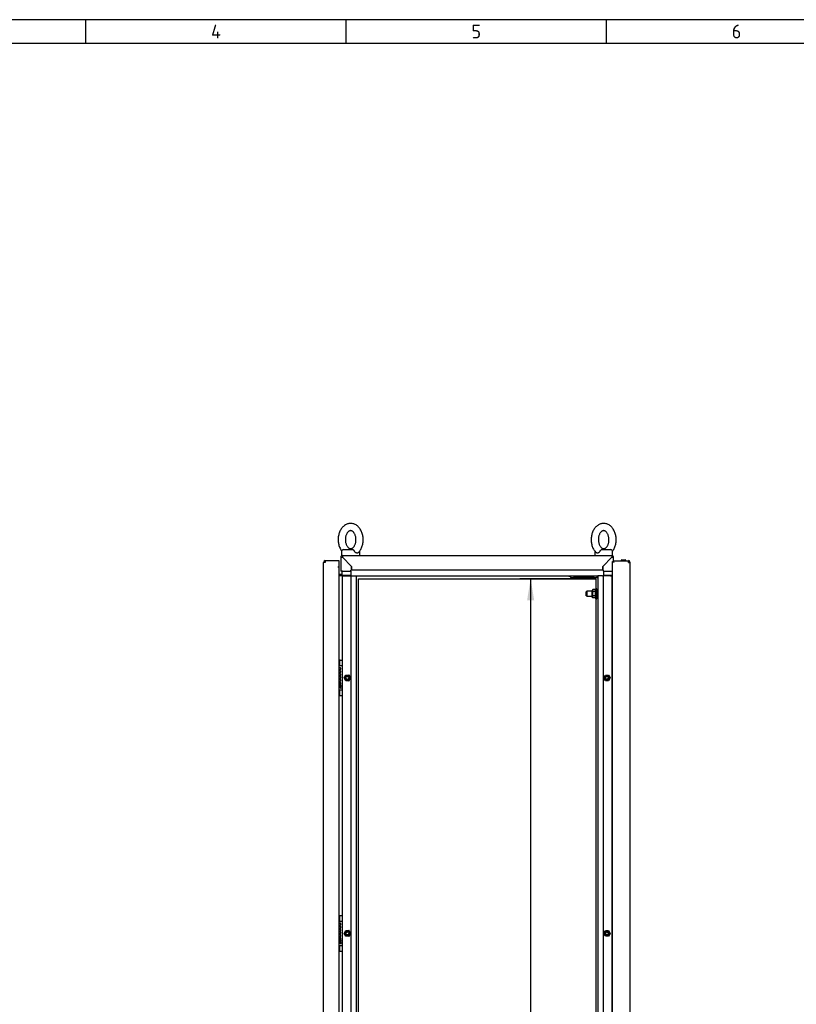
# Model space of a CAD drawing. Extents: x -15 to 412, y 11 to 308.
# Tile 4 of 9: x 101 to 200, y 162 to 288. Entities that reach past the tile are written whole.
import ezdxf
from ezdxf.lldxf.tags import DXFTag

# ---------------------------------------------------------------- set-up
doc = ezdxf.new("R2010")
doc.units = 0
doc.layers.get('0').update_dxf_attribs({"linetype": 'CONTINUOUS'})
for name, color, linetype in [('_TRANSLATION', 7, 'CONTINUOUS'), ('AE00100_03', 7, 'CONTINUOUS'), ('AE00198_03', 7, 'CONTINUOUS'), ('AE00217_25', 7, 'CONTINUOUS'), ('AE00219_00', 7, 'CONTINUOUS'), ('AE00219_03', 7, 'CONTINUOUS'), ('AE00224_00', 7, 'CONTINUOUS'), ('AE00368_00', 7, 'CONTINUOUS'), ('AE00500_10', 7, 'CONTINUOUS'), ('AE00715_01', 7, 'CONTINUOUS'), ('DEFAULT', 7, 'CONTINUOUS'), ('DV2__TRANSLATION', 7, 'CONTINUOUS'), ('F0000001_24', 7, 'CONTINUOUS'), ('F0000001_47', 7, 'CONTINUOUS'), ('M0000000_06', 7, 'CONTINUOUS'), ('M0000000_29', 7, 'CONTINUOUS'), ('M0000000_44', 7, 'CONTINUOUS'), ('M0000000_54', 7, 'CONTINUOUS'), ('M0000000_59', 7, 'CONTINUOUS'), ('M0000000_64', 7, 'CONTINUOUS'), ('M0000001_30', 7, 'CONTINUOUS')]:
    doc.layers.add(name, color=color, linetype=linetype)
doc.styles.add('SEACAD_ARIAL', font='arial.ttf')
doc.styles.add('SEACAD_ARIALI', font='ariali.ttf')
tags = doc.linetypes.add('CENTER2', pattern=[28.575, 19.05, -3.175, 3.175, -3.175]).pattern_tags.tags
tags[10:11] = [DXFTag(74, 4), DXFTag(75, 0), DXFTag(340, '0'), DXFTag(46, 0.0), DXFTag(50, 0.0), DXFTag(44, 0.0), DXFTag(45, 0.0)]
tags[8:9] = [DXFTag(74, 4), DXFTag(75, 0), DXFTag(340, '0'), DXFTag(46, 0.0), DXFTag(50, 0.0), DXFTag(44, 0.0), DXFTag(45, 0.0)]
tags[6:7] = [DXFTag(74, 4), DXFTag(75, 0), DXFTag(340, '0'), DXFTag(46, 0.0), DXFTag(50, 0.0), DXFTag(44, 0.0), DXFTag(45, 0.0)]
tags[4:5] = [DXFTag(74, 4), DXFTag(75, 0), DXFTag(340, '0'), DXFTag(46, 0.0), DXFTag(50, 0.0), DXFTag(44, 0.0), DXFTag(45, 0.0)]
doc.dimstyles.new('ISO', dxfattribs={"dimtxt": 2.75, "dimasz": 2.75, "dimexe": 1.375, "dimexo": 1.375, "dimgap": 0.6875, "dimtad": 1, "dimdec": 1, "dimlfac": 13.000013, "dimtxsty": 'SEACAD_ARIAL', "dimblk1": '_SE_FILLED', "dimblk2": '_SE_FILLED', "dimsah": 1, "dimcen": 1.375, "dimazin": 3, "dimtfac": 0.7, "dimtdec": 3, "dimtmove": 0, "dimatfit": 3})

# ---------------------------------------------------------------- blocks, each defined once
blk = doc.blocks.new('SE1')
at = {"layer": 'AE00100_03', "color": 7, "linetype": 'CONTINUOUS'}
blk.add_line((177.85, 218.46), (178.27, 218.46), dxfattribs=at)
for centre, start, end in [((177.85, 218.36), 90, 180), ((178.27, 218.36), 0, 90)]:
    blk.add_arc(centre, 0.1, start, end, dxfattribs=at)
at = {"layer": 'AE00198_03', "color": 7, "linetype": 'CONTINUOUS'}
for p, q in [((141.7, 204.94), (141.7, 205.5)), ((141.75, 205.5), (141.7, 205.5)), ((141.7, 201.23), (141.7, 201.78)), ((141.7, 201.23), (141.75, 201.23)), ((141.7, 172.8), (141.7, 172.25)), ((141.75, 172.8), (141.7, 172.8)), ((141.7, 169.09), (141.7, 168.53)), ((141.7, 168.53), (141.75, 168.53))]:
    blk.add_line(p, q, dxfattribs=at)
for centre, start, end in [((142.11, 205.04), 132.1747, 135.145), ((142.11, 201.68), 224.855, 227.8253), ((142.11, 172.35), 132.1747, 135.145), ((142.11, 168.99), 224.855, 227.8253)]:
    blk.add_arc(centre, 0.615, start, end, dxfattribs=at)
at = {"layer": 'AE00217_25', "color": 7, "linetype": 'CONTINUOUS'}
for p, q in [((173.39, 214.44), (173.29, 214.39)), ((173.29, 213.87), (173.29, 214.39)), ((173.39, 213.82), (173.39, 214.44)), ((174.06, 214.44), (173.39, 214.44)), ((174.79, 214.44), (174.64, 214.44)), ((173.29, 213.87), (173.39, 213.82)), ((173.39, 213.82), (174.06, 213.82)), ((174.64, 213.82), (174.79, 213.82))]:
    blk.add_line(p, q, dxfattribs=at)
at = {"layer": 'AE00219_00', "color": 7, "linetype": 'CONTINUOUS'}
for p, q in [((171.41, 216.21), (171.37, 216.17)), ((171.37, 216.17), (172.29, 216.17)), ((171.37, 216.17), (171.37, 216.13)), ((171.37, 216.13), (172.29, 216.13)), ((171.6, 216.44), (171.6, 216.4)), ((172.06, 216.4), (172.06, 216.44)), ((172.29, 216.17), (172.25, 216.21)), ((172.29, 216.13), (172.29, 216.17)), ((173.33, 216.21), (173.29, 216.17)), ((173.29, 216.17), (174.21, 216.17)), ((173.29, 216.17), (173.29, 216.13)), ((173.29, 216.13), (174.21, 216.13)), ((173.52, 216.44), (173.52, 216.4)), ((173.98, 216.4), (173.98, 216.44)), ((174.21, 216.17), (174.17, 216.21)), ((174.21, 216.13), (174.21, 216.17))]:
    blk.add_line(p, q, dxfattribs=at)
at = {"layer": 'AE00219_03', "color": 7, "linetype": 'CONTINUOUS'}
for p, q in [((178.92, 205.55), (178.91, 205.55)), ((178.92, 204.63), (178.92, 205.55)), ((178.91, 204.63), (178.92, 204.63)), ((178.92, 172.86), (178.91, 172.86)), ((178.92, 171.94), (178.92, 172.86)), ((178.91, 171.94), (178.92, 171.94))]:
    blk.add_line(p, q, dxfattribs=at)
at = {"layer": 'AE00224_00', "color": 7, "linetype": 'CONTINUOUS'}
for p, q in [((174.14, 214.66), (174.06, 214.55)), ((174.06, 213.71), (174.06, 214.55)), ((174.44, 214.66), (174.14, 214.66)), ((174.44, 214.4), (174.14, 214.4)), ((174.52, 214.78), (174.44, 214.59)), ((174.44, 214.66), (174.44, 214.53)), ((174.44, 214.53), (174.44, 214.4)), ((174.44, 214.4), (174.44, 214.13)), ((174.52, 213.48), (174.52, 214.78)), ((174.64, 214.78), (174.52, 214.78)), ((174.64, 213.48), (174.64, 214.78)), ((174.06, 213.71), (174.14, 213.6)), ((174.44, 213.86), (174.14, 213.86)), ((174.44, 213.6), (174.14, 213.6)), ((174.44, 214.13), (174.44, 213.86)), ((174.44, 213.86), (174.44, 213.73)), ((174.44, 213.73), (174.44, 213.6)), ((174.44, 213.67), (174.52, 213.48)), ((174.52, 213.48), (174.64, 213.48))]:
    blk.add_line(p, q, dxfattribs=at)
for points, knots in [([(174.14, 214.66), (174.11, 214.62), (174.09, 214.58), (174.09, 214.52), (174.09, 214.51), (174.09, 214.49), (174.1, 214.47), (174.11, 214.44), (174.12, 214.42), (174.14, 214.4)], [0, 0, 0, 0, 0.5, 0.5, 0.625, 0.625, 0.75, 0.75, 1, 1, 1, 1]), ([(174.14, 214.4), (174.12, 214.35), (174.11, 214.31), (174.1, 214.24), (174.09, 214.22), (174.09, 214.18), (174.09, 214.15), (174.09, 214.08), (174.09, 214.04), (174.11, 213.95), (174.12, 213.91), (174.14, 213.86)], [0, 0, 0, 0, 0.25, 0.25, 0.375, 0.375, 0.5, 0.5, 0.75, 0.75, 1, 1, 1, 1]), ([(174.14, 213.86), (174.11, 213.82), (174.09, 213.78), (174.09, 213.72), (174.09, 213.71), (174.09, 213.69), (174.1, 213.67), (174.11, 213.64), (174.12, 213.62), (174.14, 213.6)], [0, 0, 0, 0, 0.5, 0.5, 0.625, 0.625, 0.75, 0.75, 1, 1, 1, 1])]:
    blk.add_open_spline(points, degree=3, knots=knots, dxfattribs=at)
at = {"layer": 'AE00368_00', "color": 7, "linetype": 'CONTINUOUS'}
for p, q in [((171.04, 216.44), (171.04, 216.4)), ((171.04, 216.4), (171.29, 216.4)), ((172.61, 216.4), (172.61, 216.44)), ((172.97, 216.44), (172.97, 216.4)), ((174.54, 216.4), (174.54, 216.44))]:
    blk.add_line(p, q, dxfattribs=at)
for centre, start, end in [((171.34, 216.45), 270, 343.3985), ((172.32, 216.45), 196.6015, 270), ((173.26, 216.45), 270, 343.3985), ((174.24, 216.45), 196.6015, 270)]:
    blk.add_arc(centre, 0.0538, start, end, dxfattribs=at)
at = {"layer": 'AE00500_10', "color": 7, "linetype": 'CONTINUOUS'}
for p, q in [((176.6, 205.45), (176.64, 205.45)), ((176.64, 204.73), (176.6, 204.73)), ((142.3, 203.36), (142.5, 203.72)), ((142.5, 203), (142.3, 203.36)), ((142.38, 203.36), (142.55, 203.65)), ((142.55, 203.07), (142.38, 203.36)), ((142.51, 203.72), (142.92, 203.72)), ((142.92, 203), (142.51, 203)), ((142.55, 203.65), (142.88, 203.65)), ((142.88, 203.07), (142.55, 203.07)), ((142.88, 203.65), (143.05, 203.36)), ((143.05, 203.36), (142.88, 203.07)), ((142.92, 203.72), (143.13, 203.36)), ((143.13, 203.36), (142.92, 203)), ((175.53, 203.36), (175.73, 203.72)), ((175.73, 203), (175.53, 203.36)), ((175.61, 203.36), (175.78, 203.65)), ((175.78, 203.07), (175.61, 203.36)), ((175.74, 203.72), (176.15, 203.72)), ((176.15, 203), (175.74, 203)), ((175.78, 203.65), (176.11, 203.65)), ((176.11, 203.07), (175.78, 203.07)), ((176.11, 203.65), (176.28, 203.36)), ((176.28, 203.36), (176.11, 203.07)), ((176.15, 203.72), (176.36, 203.36)), ((176.36, 203.36), (176.15, 203)), ((176.6, 201.99), (176.64, 201.99)), ((176.64, 201.27), (176.6, 201.27)), ((176.6, 172.76), (176.64, 172.76)), ((176.64, 172.04), (176.6, 172.04)), ((142.3, 170.67), (142.5, 171.03)), ((142.5, 170.31), (142.3, 170.67)), ((142.38, 170.67), (142.55, 170.96)), ((142.55, 170.38), (142.38, 170.67)), ((142.51, 171.03), (142.92, 171.03)), ((142.92, 170.31), (142.51, 170.31)), ((142.55, 170.96), (142.88, 170.96)), ((142.88, 170.38), (142.55, 170.38)), ((142.88, 170.96), (143.05, 170.67)), ((143.05, 170.67), (142.88, 170.38)), ((142.92, 171.03), (143.13, 170.67)), ((143.13, 170.67), (142.92, 170.31)), ((175.53, 170.67), (175.73, 171.03)), ((175.73, 170.31), (175.53, 170.67)), ((175.61, 170.67), (175.78, 170.96)), ((175.78, 170.38), (175.61, 170.67)), ((175.74, 171.03), (176.15, 171.03)), ((176.15, 170.31), (175.74, 170.31)), ((175.78, 170.96), (176.11, 170.96)), ((176.11, 170.38), (175.78, 170.38)), ((176.11, 170.96), (176.28, 170.67)), ((176.28, 170.67), (176.11, 170.38)), ((176.15, 171.03), (176.36, 170.67)), ((176.36, 170.67), (176.15, 170.31)), ((176.6, 169.3), (176.64, 169.3)), ((176.64, 168.58), (176.6, 168.58))]:
    blk.add_line(p, q, dxfattribs=at)
for centre in [(142.71, 203.36), (175.94, 203.36), (142.71, 170.67), (175.94, 170.67)]:
    blk.add_circle(centre, 0.189, dxfattribs=at)
for centre, radius, start, end in [((142.3, 203.36), 0.00385, 150, 210), ((142.71, 203.36), 0.231, 75, 15), ((142.51, 203.72), 0.00385, 90, 150), ((142.51, 203), 0.00385, 210, 270), ((142.92, 203.72), 0.00385, 30, 90), ((142.92, 203), 0.00385, 270, 330), ((143.13, 203.36), 0.00385, 330, 30), ((175.53, 203.36), 0.00385, 150, 210), ((175.94, 203.36), 0.231, 75, 15), ((175.74, 203.72), 0.00385, 90, 150), ((175.74, 203), 0.00385, 210, 270), ((176.15, 203.72), 0.00385, 30, 90), ((176.15, 203), 0.00385, 270, 330), ((176.36, 203.36), 0.00385, 330, 30), ((142.3, 170.67), 0.00385, 150, 210), ((142.71, 170.67), 0.231, 75, 15), ((142.51, 171.03), 0.00385, 90, 150), ((142.51, 170.31), 0.00385, 210, 270), ((142.92, 171.03), 0.00385, 30, 90), ((142.92, 170.31), 0.00385, 270, 330), ((143.13, 170.67), 0.00385, 330, 30), ((175.53, 170.67), 0.00385, 150, 210), ((175.94, 170.67), 0.231, 75, 15), ((175.74, 171.03), 0.00385, 90, 150), ((175.74, 170.31), 0.00385, 210, 270), ((176.15, 171.03), 0.00385, 30, 90), ((176.15, 170.31), 0.00385, 270, 330), ((176.36, 170.67), 0.00385, 330, 30)]:
    blk.add_arc(centre, radius, start, end, dxfattribs=at)
at = {"layer": 'AE00715_01', "color": 7, "linetype": 'CONTINUOUS'}
for p, q in [((141.98, 219.55), (141.98, 219.02)), ((142.21, 219.78), (143.39, 219.78)), ((144.29, 219.02), (144.29, 219.55)), ((174.37, 219.55), (174.37, 219.02)), ((175.27, 219.78), (176.44, 219.78)), ((176.67, 219.02), (176.67, 219.55)), ((141.98, 219.02), (142.08, 219.02)), ((142.67, 219.02), (143.6, 219.02)), ((175.06, 219.02), (175.98, 219.02)), ((176.57, 219.02), (176.67, 219.02))]:
    blk.add_line(p, q, dxfattribs=at)
for centre, start, end in [((142.21, 219.55), 90, 180), ((144.06, 219.55), 0, 10.5208), ((174.6, 219.55), 169.4373, 180), ((176.44, 219.55), 0, 90)]:
    blk.add_arc(centre, 0.231, start, end, dxfattribs=at)
for points, knots in [([(143.14, 223.13), (143.09, 223.13), (142.99, 223.13), (142.81, 223.09), (142.63, 223.03), (142.45, 222.94), (142.28, 222.82), (142.13, 222.68), (141.98, 222.51), (141.86, 222.33), (141.75, 222.12), (141.66, 221.9), (141.6, 221.66), (141.55, 221.41), (141.53, 221.17), (141.53, 220.91), (141.56, 220.66), (141.6, 220.42), (141.67, 220.18), (141.77, 219.96), (141.87, 219.76), (141.95, 219.64), (141.99, 219.59)], [0, 0, 0, 0, 0.0298161, 0.0750294, 0.1202531, 0.165812, 0.211972, 0.2588841, 0.3065619, 0.354895, 0.4037001, 0.4527876, 0.5020055, 0.5512569, 0.6005257, 0.6498292, 0.6992021, 0.748673, 0.798279, 0.8480386, 0.8979321, 0.9385814, 0.9385814, 0.9385814, 0.9385814]), ([(144.09, 219.39), (144.12, 219.41), (144.19, 219.48), (144.31, 219.62), (144.43, 219.81), (144.54, 220.02), (144.62, 220.25), (144.68, 220.48), (144.72, 220.73), (144.74, 220.98), (144.74, 221.23), (144.71, 221.48), (144.66, 221.73), (144.59, 221.96), (144.49, 222.18), (144.37, 222.39), (144.24, 222.58), (144.08, 222.74), (143.91, 222.88), (143.73, 222.99), (143.54, 223.07), (143.35, 223.12), (143.21, 223.13), (143.14, 223.13), (143.14, 223.13)], [0, 0, 0, 0, 0.021224, 0.069015, 0.117438, 0.166302, 0.215424, 0.264655, 0.313915, 0.363193, 0.41251, 0.461901, 0.511396, 0.56103, 0.610818, 0.660729, 0.710628, 0.760314, 0.80952, 0.857982, 0.905532, 0.952162, 0.995149, 1, 1, 1, 1]), ([(175.52, 223.13), (175.47, 223.13), (175.37, 223.13), (175.2, 223.09), (175.01, 223.03), (174.84, 222.94), (174.67, 222.82), (174.51, 222.68), (174.37, 222.51), (174.24, 222.33), (174.14, 222.12), (174.05, 221.9), (173.98, 221.66), (173.94, 221.41), (173.92, 221.17), (173.92, 220.91), (173.94, 220.66), (173.99, 220.42), (174.06, 220.18), (174.15, 219.96), (174.26, 219.75), (174.4, 219.56), (174.5, 219.43), (174.56, 219.39), (174.56, 219.38)], [0, 0, 0, 0, 0.029812, 0.075019, 0.120236, 0.165788, 0.211942, 0.258847, 0.306518, 0.354844, 0.403642, 0.452723, 0.501933, 0.551178, 0.600439, 0.649736, 0.699102, 0.748566, 0.798164, 0.847917, 0.897803, 0.947702, 0.997422, 1, 1, 1, 1]), ([(176.67, 219.59), (176.67, 219.6), (176.73, 219.67), (176.82, 219.81), (176.92, 220.02), (177, 220.25), (177.07, 220.48), (177.11, 220.73), (177.13, 220.98), (177.12, 221.23), (177.09, 221.48), (177.04, 221.73), (176.97, 221.96), (176.88, 222.18), (176.76, 222.39), (176.62, 222.58), (176.47, 222.74), (176.3, 222.88), (176.12, 222.99), (175.92, 223.07), (175.73, 223.12), (175.59, 223.13), (175.53, 223.13), (175.52, 223.13)], [0.0616899, 0.0616899, 0.0616899, 0.0616899, 0.0691647, 0.1175792, 0.1664362, 0.2155498, 0.2647733, 0.3140252, 0.3632953, 0.4126046, 0.4619874, 0.5114743, 0.5611007, 0.6108807, 0.6607836, 0.7106746, 0.7603522, 0.8095503, 0.858005, 0.9055472, 0.9521693, 0.9951498, 1, 1, 1, 1]), ([(143.14, 222.21), (143.15, 222.21), (143.19, 222.21), (143.25, 222.19), (143.34, 222.15), (143.43, 222.09), (143.52, 222), (143.6, 221.89), (143.67, 221.75), (143.73, 221.6), (143.78, 221.43), (143.81, 221.25), (143.82, 221.07), (143.81, 220.88), (143.79, 220.7), (143.74, 220.53), (143.68, 220.38), (143.61, 220.24), (143.53, 220.13), (143.45, 220.04), (143.36, 219.97), (143.27, 219.92), (143.19, 219.9), (143.11, 219.9), (143.02, 219.91), (142.94, 219.95), (142.85, 220.01), (142.76, 220.1), (142.68, 220.22), (142.6, 220.35), (142.54, 220.5), (142.49, 220.67), (142.46, 220.85), (142.45, 221.03), (142.46, 221.22), (142.49, 221.4), (142.53, 221.57), (142.59, 221.72), (142.66, 221.86), (142.74, 221.98), (142.82, 222.07), (142.91, 222.14), (142.99, 222.18), (143.07, 222.2), (143.11, 222.21), (143.14, 222.21)], [0, 0, 0, 0, 0.011208, 0.038243, 0.062345, 0.085024, 0.109156, 0.132544, 0.155672, 0.178763, 0.201893, 0.225095, 0.248353, 0.271628, 0.294862, 0.318, 0.341007, 0.363877, 0.386658, 0.40946, 0.432501, 0.456238, 0.481495, 0.509651, 0.536938, 0.561143, 0.583874, 0.608062, 0.631473, 0.654606, 0.677697, 0.700824, 0.724022, 0.747278, 0.770554, 0.793792, 0.816935, 0.839948, 0.862824, 0.885607, 0.908405, 0.931427, 0.955118, 0.980279, 1, 1, 1, 1]), ([(175.52, 222.21), (175.53, 222.21), (175.57, 222.21), (175.64, 222.19), (175.72, 222.15), (175.81, 222.09), (175.9, 222), (175.98, 221.89), (176.06, 221.75), (176.12, 221.6), (176.16, 221.43), (176.19, 221.25), (176.2, 221.07), (176.2, 220.88), (176.17, 220.7), (176.13, 220.53), (176.07, 220.38), (176, 220.24), (175.92, 220.13), (175.83, 220.04), (175.74, 219.97), (175.66, 219.92), (175.57, 219.9), (175.49, 219.9), (175.41, 219.91), (175.32, 219.95), (175.23, 220.01), (175.15, 220.1), (175.06, 220.22), (174.99, 220.35), (174.92, 220.5), (174.88, 220.67), (174.85, 220.85), (174.84, 221.03), (174.84, 221.22), (174.87, 221.4), (174.91, 221.57), (174.97, 221.72), (175.04, 221.86), (175.12, 221.98), (175.21, 222.07), (175.29, 222.14), (175.38, 222.18), (175.45, 222.2), (175.5, 222.21), (175.52, 222.21)], [0, 0, 0, 0, 0.011208, 0.038243, 0.062345, 0.085024, 0.109156, 0.132544, 0.155672, 0.178763, 0.201893, 0.225095, 0.248353, 0.271628, 0.294862, 0.318, 0.341007, 0.363877, 0.386658, 0.40946, 0.432501, 0.456238, 0.481495, 0.509651, 0.536938, 0.561143, 0.583874, 0.608062, 0.631473, 0.654606, 0.677697, 0.700824, 0.724022, 0.747278, 0.770554, 0.793792, 0.816935, 0.839948, 0.862824, 0.885607, 0.908405, 0.931427, 0.955118, 0.980279, 1, 1, 1, 1]), ([(143.39, 219.78), (143.4, 219.78), (143.41, 219.78), (143.43, 219.78), (143.44, 219.77), (143.46, 219.76), (143.47, 219.75), (143.49, 219.73), (143.5, 219.72), (143.52, 219.7), (143.53, 219.69), (143.55, 219.67), (143.56, 219.65), (143.59, 219.61), (143.61, 219.58), (143.62, 219.55)], [0, 0, 0, 0, 0.125, 0.125, 0.25, 0.25, 0.375, 0.375, 0.5, 0.5, 0.625, 0.625, 0.75, 0.75, 1, 1, 1, 1]), ([(144.1, 219.38), (144.09, 219.37), (144.08, 219.37), (144.06, 219.35), (144.05, 219.35), (144.02, 219.34), (144.01, 219.33), (143.98, 219.33), (143.97, 219.33), (143.94, 219.33), (143.92, 219.33), (143.89, 219.33), (143.88, 219.34), (143.85, 219.35), (143.83, 219.35), (143.8, 219.37), (143.79, 219.38), (143.74, 219.41), (143.71, 219.43), (143.68, 219.47), (143.66, 219.49), (143.64, 219.52), (143.63, 219.54), (143.62, 219.55)], [0.2562462, 0.2562462, 0.2562462, 0.2562462, 0.3125, 0.3125, 0.375, 0.375, 0.4375, 0.4375, 0.5, 0.5, 0.5625, 0.5625, 0.625, 0.625, 0.6875, 0.6875, 0.75, 0.75, 0.875, 0.875, 0.9375, 0.9375, 1, 1, 1, 1]), ([(175.04, 219.55), (175.02, 219.52), (174.99, 219.49), (174.94, 219.43), (174.92, 219.41), (174.87, 219.38), (174.86, 219.37), (174.83, 219.35), (174.81, 219.35), (174.78, 219.34), (174.76, 219.33), (174.73, 219.33), (174.72, 219.33), (174.69, 219.33), (174.68, 219.33), (174.65, 219.33), (174.64, 219.34), (174.61, 219.35), (174.6, 219.35), (174.58, 219.37), (174.57, 219.37), (174.56, 219.38)], [0, 0, 0, 0, 0.125, 0.125, 0.25, 0.25, 0.3125, 0.3125, 0.375, 0.375, 0.4375, 0.4375, 0.5, 0.5, 0.5625, 0.5625, 0.625, 0.625, 0.6875, 0.6875, 0.7433418, 0.7433418, 0.7433418, 0.7433418]), ([(175.04, 219.55), (175.05, 219.58), (175.07, 219.61), (175.1, 219.65), (175.11, 219.67), (175.13, 219.69), (175.14, 219.7), (175.16, 219.72), (175.17, 219.73), (175.19, 219.75), (175.2, 219.76), (175.22, 219.77), (175.23, 219.78), (175.25, 219.78), (175.26, 219.78), (175.27, 219.78)], [0, 0, 0, 0, 0.25, 0.25, 0.375, 0.375, 0.5, 0.5, 0.625, 0.625, 0.75, 0.75, 0.875, 0.875, 1, 1, 1, 1])]:
    blk.add_open_spline(points, degree=3, knots=knots, dxfattribs=at)
at = {"layer": 'DV2__TRANSLATION', "color": 7, "linetype": 'CENTER2'}
for p, q in [((144.14, 216.05), (174.52, 216.05)), ((144.14, 82.98), (144.14, 216.05)), ((174.52, 216.05), (174.52, 82.98))]:
    blk.add_line(p, q, dxfattribs=at)
at = {"layer": 'F0000001_24', "color": 7, "linetype": 'CONTINUOUS'}
for p, q in [((141.75, 205.58), (141.75, 205.59)), ((141.75, 204.95), (141.75, 205.58)), ((141.79, 205.63), (142.02, 205.63)), ((142.06, 205.59), (142.06, 205.58)), ((142.06, 205.58), (142.06, 204.95)), ((141.67, 204.94), (142.02, 204.94)), ((141.75, 204.94), (141.75, 204.95)), ((141.76, 204.41), (141.75, 204.41)), ((141.75, 204.41), (141.75, 204.39)), ((141.75, 204.39), (141.76, 204.39)), ((142.06, 204.95), (142.06, 204.9)), ((142.06, 204.9), (142.06, 201.82)), ((141.7, 203.93), (141.67, 203.93)), ((141.67, 203.91), (141.7, 203.91)), ((141.7, 203.62), (141.67, 203.62)), ((141.67, 203.6), (141.7, 203.6)), ((141.7, 203.31), (141.67, 203.31)), ((141.67, 203.29), (141.7, 203.29)), ((141.86, 203.22), (141.67, 203.22)), ((141.67, 203.2), (141.72, 203.2)), ((141.78, 203.2), (141.86, 203.2)), ((141.86, 203.2), (141.86, 203.22)), ((142.02, 201.78), (141.67, 201.78)), ((141.7, 202.81), (141.7, 202.5)), ((141.7, 202.5), (141.7, 202.5)), ((141.7, 202.5), (141.71, 202.5)), ((141.72, 202.52), (141.72, 202.81)), ((141.75, 201.78), (141.75, 201.78)), ((141.75, 201.15), (141.75, 201.78)), ((141.9, 202.4), (141.9, 202.44)), ((141.9, 202.06), (141.9, 202.1)), ((142.06, 201.82), (142.06, 201.78)), ((142.06, 201.78), (142.06, 201.15)), ((141.75, 201.13), (141.75, 201.15)), ((141.79, 201.09), (142.02, 201.09)), ((142.06, 201.15), (142.06, 201.13)), ((141.75, 172.88), (141.75, 172.9)), ((141.75, 172.26), (141.75, 172.88)), ((141.79, 172.94), (142.02, 172.94)), ((142.06, 172.9), (142.06, 172.88)), ((142.06, 172.88), (142.06, 172.26)), ((141.67, 172.25), (142.02, 172.25)), ((141.75, 172.25), (141.75, 172.26)), ((141.76, 171.72), (141.75, 171.72)), ((141.75, 171.72), (141.75, 171.7)), ((141.75, 171.7), (141.76, 171.7)), ((142.06, 172.26), (142.06, 172.21)), ((142.06, 172.21), (142.06, 169.13)), ((141.7, 171.24), (141.67, 171.24)), ((141.67, 171.21), (141.7, 171.21)), ((141.7, 170.93), (141.67, 170.93)), ((141.67, 170.91), (141.7, 170.91)), ((141.7, 170.62), (141.67, 170.62)), ((141.67, 170.6), (141.7, 170.6)), ((141.86, 170.53), (141.67, 170.53)), ((141.67, 170.51), (141.72, 170.51)), ((141.7, 170.11), (141.7, 169.81)), ((141.72, 169.83), (141.72, 170.11)), ((141.78, 170.51), (141.86, 170.51)), ((141.86, 170.51), (141.86, 170.53)), ((142.02, 169.09), (141.67, 169.09)), ((141.7, 169.81), (141.7, 169.81)), ((141.7, 169.81), (141.71, 169.81)), ((141.75, 169.08), (141.75, 169.09)), ((141.75, 168.45), (141.75, 169.08)), ((141.9, 169.71), (141.9, 169.75)), ((141.9, 169.36), (141.9, 169.4)), ((142.06, 169.13), (142.06, 169.08)), ((142.06, 169.08), (142.06, 168.45)), ((141.75, 168.44), (141.75, 168.45)), ((141.79, 168.4), (142.02, 168.4)), ((142.06, 168.45), (142.06, 168.44))]:
    blk.add_line(p, q, dxfattribs=at)
for centre in [(141.86, 202.25), (141.86, 169.56)]:
    blk.add_circle(centre, 0.0473, dxfattribs=at)
for centre, radius, start, end in [((141.79, 205.59), 0.0385, 90, 180), ((142.02, 205.59), 0.0385, 0, 90), ((142.02, 204.9), 0.0385, 0, 90), ((141.55, 202.23), 0.176, 313.1112, 335.4085), ((141.87, 202.26), 0.176, 131.3534, 155.4085), ((142.02, 201.82), 0.0385, 270, 0), ((141.79, 201.13), 0.0385, 180, 270), ((142.02, 201.13), 0.0385, 270, 0), ((141.79, 172.9), 0.0385, 90, 180), ((142.02, 172.9), 0.0385, 0, 90), ((142.02, 172.21), 0.0385, 0, 90), ((141.55, 169.54), 0.176, 313.1112, 335.4085), ((141.87, 169.57), 0.176, 131.3534, 155.4085), ((142.02, 169.13), 0.0385, 270, 0), ((141.79, 168.44), 0.0385, 180, 270), ((142.02, 168.44), 0.0385, 270, 0)]:
    blk.add_arc(centre, radius, start, end, dxfattribs=at)
for points, knots in [([(141.76, 204.39), (141.83, 204.42), (141.86, 204.49), (141.86, 204.54), (141.86, 204.63), (141.81, 204.71), (141.7, 204.71), (141.69, 204.71), (141.68, 204.71), (141.67, 204.71)], [0, 0, 0, 0, 0.2499787, 0.2499787, 0.2499787, 0.4999858, 0.4999858, 0.4999858, 0.518742, 0.518742, 0.518742, 0.518742]), ([(141.67, 204.69), (141.68, 204.69), (141.69, 204.69), (141.7, 204.69), (141.8, 204.69), (141.84, 204.61), (141.84, 204.54)], [0.6361807, 0.6361807, 0.6361807, 0.6361807, 0.6652315, 0.6652315, 0.6652315, 1, 1, 1, 1]), ([(141.86, 204.15), (141.86, 204.24), (141.81, 204.32), (141.7, 204.32), (141.69, 204.32), (141.68, 204.32), (141.67, 204.32)], [0, 0, 0, 0, 0.3333333, 0.3333333, 0.3333333, 0.3583413, 0.3583413, 0.3583413, 0.3583413]), ([(141.67, 204.3), (141.68, 204.3), (141.69, 204.3), (141.7, 204.3), (141.8, 204.3), (141.84, 204.22), (141.84, 204.15), (141.84, 204.09), (141.8, 204.01), (141.7, 204.01)], [0.4783249, 0.4783249, 0.4783249, 0.4783249, 0.5, 0.5, 0.5, 0.75, 0.75, 0.75, 1, 1, 1, 1]), ([(141.67, 203.99), (141.68, 203.99), (141.69, 203.99), (141.7, 203.99), (141.81, 203.99), (141.86, 204.08), (141.86, 204.15)], [0.4183676, 0.4183676, 0.4183676, 0.4183676, 0.5, 0.5, 0.5, 1, 1, 1, 1]), ([(141.67, 202.9), (141.68, 202.89), (141.69, 202.89), (141.7, 202.89), (141.81, 202.89), (141.86, 202.98), (141.86, 203.06)], [0.4183715, 0.4183715, 0.4183715, 0.4183715, 0.5, 0.5, 0.5, 1, 1, 1, 1]), ([(141.76, 203.61), (141.83, 203.64), (141.86, 203.71), (141.86, 203.76), (141.86, 203.84), (141.81, 203.93), (141.7, 203.93)], [0, 0, 0, 0, 0.500028, 0.500028, 0.500028, 1, 1, 1, 1]), ([(141.7, 203.91), (141.8, 203.91), (141.84, 203.83), (141.84, 203.76), (141.84, 203.69), (141.8, 203.62), (141.7, 203.62)], [0, 0, 0, 0, 0.333291, 0.333291, 0.333291, 1, 1, 1, 1]), ([(141.7, 203.6), (141.8, 203.6), (141.84, 203.52), (141.84, 203.45), (141.84, 203.39), (141.79, 203.31), (141.7, 203.31)], [0, 0, 0, 0, 0.670744, 0.670744, 0.670744, 1, 1, 1, 1]), ([(141.72, 203.2), (141.8, 203.19), (141.84, 203.12), (141.84, 203.06), (141.84, 202.99), (141.8, 202.91), (141.7, 202.91)], [0, 0, 0, 0, 0.5, 0.5, 0.5, 1, 1, 1, 1]), ([(141.86, 202.66), (141.86, 202.74), (141.81, 202.83), (141.7, 202.83), (141.69, 202.83), (141.68, 202.83), (141.67, 202.83)], [0, 0, 0, 0, 0.3336663, 0.3336663, 0.3336663, 0.3587055, 0.3587055, 0.3587055, 0.3587055]), ([(141.71, 202.16), (141.75, 202.09), (141.82, 202.05), (141.89, 202.05), (141.9, 202.05), (141.9, 202.05), (141.9, 202.06)], [0, 0, 0, 0, 0.5, 0.5, 0.5, 1, 1, 1, 1]), ([(141.72, 202.81), (141.8, 202.8), (141.84, 202.73), (141.84, 202.66), (141.84, 202.6), (141.8, 202.53), (141.72, 202.52)], [0, 0, 0, 0, 0.5, 0.5, 0.5, 1, 1, 1, 1]), ([(141.9, 202.1), (141.9, 202.1), (141.9, 202.1), (141.89, 202.1), (141.82, 202.1), (141.74, 202.14), (141.74, 202.25), (141.74, 202.3), (141.75, 202.34), (141.79, 202.36), (141.81, 202.39), (141.85, 202.4), (141.89, 202.4), (141.9, 202.4), (141.9, 202.4), (141.9, 202.4)], [0, 0, 0, 0, 0.2, 0.2, 0.2, 0.4, 0.4, 0.4, 0.6, 0.6, 0.6, 0.8, 0.8, 0.8, 1, 1, 1, 1]), ([(141.9, 202.44), (141.9, 202.44), (141.9, 202.44), (141.89, 202.44), (141.84, 202.44), (141.79, 202.43), (141.76, 202.39)], [0, 0, 0, 0, 0.5, 0.5, 0.5, 1, 1, 1, 1]), ([(141.76, 171.7), (141.83, 171.72), (141.86, 171.8), (141.86, 171.85), (141.86, 171.93), (141.81, 172.02), (141.7, 172.02), (141.69, 172.02), (141.68, 172.02), (141.67, 172.01)], [0, 0, 0, 0, 0.2499787, 0.2499787, 0.2499787, 0.4999858, 0.4999858, 0.4999858, 0.518742, 0.518742, 0.518742, 0.518742]), ([(141.67, 171.99), (141.68, 171.99), (141.69, 172), (141.7, 172), (141.8, 172), (141.84, 171.92), (141.84, 171.85)], [0.6361807, 0.6361807, 0.6361807, 0.6361807, 0.6652315, 0.6652315, 0.6652315, 1, 1, 1, 1]), ([(141.86, 171.46), (141.86, 171.54), (141.81, 171.63), (141.7, 171.63), (141.69, 171.63), (141.68, 171.63), (141.67, 171.63)], [0, 0, 0, 0, 0.3333333, 0.3333333, 0.3333333, 0.3583413, 0.3583413, 0.3583413, 0.3583413]), ([(141.67, 171.6), (141.68, 171.61), (141.69, 171.61), (141.7, 171.61), (141.8, 171.61), (141.84, 171.53), (141.84, 171.46), (141.84, 171.39), (141.8, 171.32), (141.7, 171.32)], [0.4783249, 0.4783249, 0.4783249, 0.4783249, 0.5, 0.5, 0.5, 0.75, 0.75, 0.75, 1, 1, 1, 1]), ([(141.67, 171.3), (141.68, 171.3), (141.69, 171.3), (141.7, 171.3), (141.81, 171.3), (141.86, 171.38), (141.86, 171.46)], [0.4183676, 0.4183676, 0.4183676, 0.4183676, 0.5, 0.5, 0.5, 1, 1, 1, 1]), ([(141.67, 170.2), (141.68, 170.2), (141.69, 170.2), (141.7, 170.2), (141.81, 170.2), (141.86, 170.29), (141.86, 170.37)], [0.4183715, 0.4183715, 0.4183715, 0.4183715, 0.5, 0.5, 0.5, 1, 1, 1, 1]), ([(141.86, 169.97), (141.86, 170.05), (141.81, 170.14), (141.7, 170.14), (141.69, 170.14), (141.68, 170.13), (141.67, 170.13)], [0, 0, 0, 0, 0.3336663, 0.3336663, 0.3336663, 0.3587055, 0.3587055, 0.3587055, 0.3587055]), ([(141.76, 170.92), (141.83, 170.94), (141.86, 171.02), (141.86, 171.07), (141.86, 171.15), (141.81, 171.24), (141.7, 171.24)], [0, 0, 0, 0, 0.500028, 0.500028, 0.500028, 1, 1, 1, 1]), ([(141.7, 171.21), (141.8, 171.21), (141.84, 171.14), (141.84, 171.07), (141.84, 171), (141.8, 170.93), (141.7, 170.93)], [0, 0, 0, 0, 0.333291, 0.333291, 0.333291, 1, 1, 1, 1]), ([(141.7, 170.91), (141.8, 170.91), (141.84, 170.83), (141.84, 170.76), (141.84, 170.69), (141.79, 170.62), (141.7, 170.62)], [0, 0, 0, 0, 0.670744, 0.670744, 0.670744, 1, 1, 1, 1]), ([(141.72, 170.51), (141.8, 170.5), (141.84, 170.43), (141.84, 170.37), (141.84, 170.3), (141.8, 170.22), (141.7, 170.22)], [0, 0, 0, 0, 0.5, 0.5, 0.5, 1, 1, 1, 1]), ([(141.72, 170.11), (141.8, 170.1), (141.84, 170.04), (141.84, 169.97), (141.84, 169.91), (141.8, 169.84), (141.72, 169.83)], [0, 0, 0, 0, 0.5, 0.5, 0.5, 1, 1, 1, 1]), ([(141.71, 169.47), (141.75, 169.4), (141.82, 169.36), (141.89, 169.36), (141.9, 169.36), (141.9, 169.36), (141.9, 169.36)], [0, 0, 0, 0, 0.5, 0.5, 0.5, 1, 1, 1, 1]), ([(141.9, 169.4), (141.9, 169.4), (141.9, 169.4), (141.89, 169.4), (141.82, 169.4), (141.74, 169.45), (141.74, 169.56), (141.74, 169.6), (141.75, 169.64), (141.79, 169.67), (141.81, 169.7), (141.85, 169.71), (141.89, 169.71), (141.9, 169.71), (141.9, 169.71), (141.9, 169.71)], [0, 0, 0, 0, 0.2, 0.2, 0.2, 0.4, 0.4, 0.4, 0.6, 0.6, 0.6, 0.8, 0.8, 0.8, 1, 1, 1, 1]), ([(141.9, 169.75), (141.9, 169.75), (141.9, 169.75), (141.89, 169.75), (141.84, 169.75), (141.79, 169.73), (141.76, 169.7)], [0, 0, 0, 0, 0.5, 0.5, 0.5, 1, 1, 1, 1])]:
    blk.add_open_spline(points, degree=3, knots=knots, dxfattribs=at)
for points in [[(141.84, 204.54), (141.84, 204.5), (141.82, 204.43), (141.76, 204.41)], [(141.7, 204.01), (141.69, 204.01), (141.68, 204.01), (141.67, 204.01)], [(141.7, 202.91), (141.69, 202.91), (141.68, 202.92), (141.67, 202.92)], [(141.7, 203.29), (141.81, 203.29), (141.86, 203.37), (141.86, 203.46)], [(141.86, 203.46), (141.86, 203.51), (141.83, 203.58), (141.76, 203.61)], [(141.86, 203.06), (141.86, 203.12), (141.83, 203.17), (141.78, 203.2)], [(141.67, 202.81), (141.68, 202.81), (141.69, 202.81), (141.7, 202.81)], [(141.71, 202.34), (141.71, 202.36), (141.69, 202.37), (141.68, 202.39)], [(141.71, 202.5), (141.82, 202.51), (141.86, 202.59), (141.86, 202.66)], [(141.84, 171.85), (141.84, 171.8), (141.82, 171.74), (141.76, 171.72)], [(141.7, 171.32), (141.69, 171.32), (141.68, 171.32), (141.67, 171.32)], [(141.7, 170.22), (141.69, 170.22), (141.68, 170.22), (141.67, 170.22)], [(141.67, 170.11), (141.68, 170.11), (141.69, 170.11), (141.7, 170.11)], [(141.7, 170.6), (141.81, 170.6), (141.86, 170.68), (141.86, 170.76)], [(141.86, 170.76), (141.86, 170.82), (141.83, 170.89), (141.76, 170.92)], [(141.86, 170.37), (141.86, 170.43), (141.83, 170.48), (141.78, 170.51)], [(141.71, 169.64), (141.71, 169.66), (141.69, 169.68), (141.68, 169.69)], [(141.71, 169.81), (141.82, 169.81), (141.86, 169.9), (141.86, 169.97)]]:
    blk.add_open_spline(points, degree=3, dxfattribs=at)
at = {"layer": 'F0000001_47', "color": 7, "linetype": 'CONTINUOUS'}
for p, q in [((176.64, 218.25), (176.75, 218.25)), ((176.64, 80.78), (176.64, 218.25)), ((176.75, 218.25), (176.85, 218.15)), ((176.79, 218.36), (176.79, 218.21)), ((176.79, 218.36), (178.69, 218.36)), ((176.79, 218.21), (176.85, 218.15)), ((178.69, 218.36), (178.69, 218.36)), ((178.69, 218.15), (178.91, 218.15)), ((178.91, 80.88), (178.91, 218.15))]:
    blk.add_line(p, q, dxfattribs=at)
for centre, radius, start, end in [((178.69, 218.15), 0.215, 0, 90), ((166.84, 218.17), 11.85, 359.8886, 0.9299)]:
    blk.add_arc(centre, radius, start, end, dxfattribs=at)
at = {"layer": 'M0000000_06', "color": 7, "linetype": 'CONTINUOUS'}
for p, q in [((142, 217.02), (142, 216.52)), ((142.06, 216.52), (142.06, 217.02)), ((176.6, 217.02), (176.6, 216.52)), ((142, 216.52), (142, 216.44)), ((142, 216.52), (142.25, 216.52)), ((142, 216.44), (142.25, 216.44)), ((142.25, 216.52), (143.17, 216.52)), ((142.25, 216.44), (143.17, 216.44)), ((175.48, 216.52), (176.41, 216.52)), ((176.41, 216.44), (175.48, 216.44)), ((176.41, 216.52), (176.64, 216.52)), ((176.41, 216.44), (176.64, 216.44))]:
    blk.add_line(p, q, dxfattribs=at)
at = {"layer": 'M0000000_29', "color": 7, "linetype": 'CONTINUOUS'}
for p, q in [((141.96, 216.44), (141.67, 216.44)), ((142, 216.44), (141.96, 216.44)), ((142.06, 216.44), (142.06, 205.59)), ((143.17, 216.44), (143.27, 216.44)), ((143.17, 216.44), (143.17, 82.59)), ((143.27, 216.44), (143.58, 216.44)), ((143.58, 216.44), (143.87, 216.44)), ((143.87, 82.59), (143.87, 216.44)), ((174.79, 216.44), (174.79, 82.59)), ((175.07, 216.44), (174.79, 216.44)), ((175.39, 216.44), (175.07, 216.44)), ((175.39, 216.44), (175.48, 216.44)), ((175.48, 82.59), (175.48, 216.44)), ((176.6, 82.59), (176.6, 216.44)), ((142.06, 201.13), (142.06, 172.9)), ((142.06, 168.44), (142.06, 130.59))]:
    blk.add_line(p, q, dxfattribs=at)
at = {"layer": 'M0000000_44', "color": 7, "linetype": 'CONTINUOUS'}
for p, q in [((143.17, 217.03), (143.17, 217.13)), ((175.48, 217.13), (143.17, 217.13)), ((143.17, 217.03), (143.17, 216.72)), ((143.17, 216.72), (143.17, 216.44)), ((175.48, 217.03), (175.48, 217.13)), ((175.48, 217.03), (175.48, 216.72)), ((175.48, 216.72), (175.48, 216.44)), ((143.87, 216.44), (174.79, 216.44))]:
    blk.add_line(p, q, dxfattribs=at)
at = {"layer": 'M0000000_54', "color": 7, "linetype": 'CONTINUOUS'}
for p, q in [((141.67, 216.63), (141.91, 216.63)), ((141.91, 216.54), (141.67, 216.54)), ((141.67, 216.53), (141.91, 216.53)), ((141.91, 216.63), (141.91, 216.54)), ((141.91, 216.53), (142, 216.53)), ((141.91, 216.53), (141.91, 216.44))]:
    blk.add_line(p, q, dxfattribs=at)
for radius, end in [(0.154, 308.6822), (0.246, 292.9934)]:
    blk.add_arc((141.91, 216.78), radius, 270, end, dxfattribs=at)
at = {"layer": 'M0000000_59', "color": 7, "linetype": 'CONTINUOUS'}
for p, q in [((171.29, 216.4), (171.29, 216.21)), ((171.67, 216.4), (171.29, 216.4)), ((171.29, 216.21), (171.67, 216.21)), ((171.67, 216.4), (174.29, 216.4)), ((171.67, 216.21), (174.29, 216.21)), ((174.67, 216.4), (174.29, 216.4)), ((174.29, 216.21), (174.67, 216.21)), ((174.67, 216.21), (174.67, 216.4)), ((174.79, 216.4), (174.67, 216.4)), ((174.67, 216.21), (174.79, 216.21))]:
    blk.add_line(p, q, dxfattribs=at)
at = {"layer": 'M0000000_64', "color": 7, "linetype": 'CONTINUOUS'}
for p, q in [((141.87, 218.8), (141.87, 217.02)), ((142.08, 219.02), (142.67, 219.02)), ((142.08, 218.8), (143.25, 217.63)), ((143.25, 217.63), (142.08, 218.8)), ((142.08, 218.8), (142.08, 218.8)), ((143.61, 219.02), (175.05, 219.02)), ((175.4, 217.63), (176.57, 218.8)), ((176.57, 218.8), (175.41, 217.63)), ((175.99, 219.02), (176.57, 219.02)), ((176.57, 218.8), (176.57, 218.8)), ((176.79, 218.21), (176.79, 218.8)), ((142.08, 217.02), (141.87, 217.02)), ((142.08, 217.02), (143.17, 217.02)), ((143.25, 217.63), (143.25, 217.13)), ((143.25, 217.13), (143.25, 217.63)), ((175.4, 217.13), (175.4, 217.63)), ((175.41, 217.63), (175.41, 217.13)), ((175.48, 217.02), (176.57, 217.02)), ((176.64, 217.02), (176.57, 217.02))]:
    blk.add_line(p, q, dxfattribs=at)
for centre, radius, start, end in [((142.02, 218.82), 0.152, 178.2796, 186.0925), ((142.06, 231.28), 12.48, 269.1032, 270.0851), ((176.57, 218.8), 0.215, 4.2591, 90), ((176.59, 232.18), 13.38, 269.9482, 270.8703), ((176.52, 218.82), 0.265, 354.9689, 358.9547)]:
    blk.add_arc(centre, radius, start, end, dxfattribs=at)
for points, knots in [([(142.08, 219.02), (142.08, 219.02), (142.08, 219.02), (142.07, 219.01), (142.06, 219.01), (142.05, 219.01), (142.04, 219.01), (142.02, 219.01), (142, 219), (141.98, 218.99), (141.96, 218.98), (141.95, 218.97), (141.93, 218.95), (141.92, 218.94), (141.9, 218.92), (141.89, 218.9), (141.88, 218.88), (141.88, 218.87), (141.87, 218.85), (141.87, 218.84), (141.87, 218.83), (141.87, 218.82), (141.87, 218.82), (141.87, 218.82)], [0, 0, 0, 0, 0.0156294, 0.0312587, 0.0625152, 0.0937715, 0.1250279, 0.1875219, 0.2500159, 0.3125099, 0.3750038, 0.4374978, 0.4999918, 0.5624857, 0.6249797, 0.6874736, 0.7499676, 0.8124616, 0.843718, 0.8749744, 0.9062308, 0.9374872, 0.9478053, 0.9478053, 0.9478053, 0.9478053]), ([(142.08, 219.02), (142.08, 219.02), (142.08, 219.01), (142.08, 218.99), (142.08, 218.97), (142.08, 218.93), (142.08, 218.91), (142.08, 218.86), (142.08, 218.83), (142.08, 218.8)], [0, 0, 0, 0, 0.25, 0.25, 0.5, 0.5, 0.75, 0.75, 1, 1, 1, 1]), ([(176.57, 219.02), (176.57, 219.02), (176.57, 219.02), (176.57, 219.01), (176.57, 219.01), (176.57, 219.01), (176.57, 219.01), (176.57, 219.01), (176.57, 219), (176.57, 218.99), (176.57, 218.98), (176.57, 218.97), (176.57, 218.95), (176.57, 218.94), (176.57, 218.92), (176.57, 218.9), (176.57, 218.88), (176.57, 218.86), (176.57, 218.85), (176.57, 218.83), (176.57, 218.82), (176.57, 218.81), (176.57, 218.81), (176.57, 218.8), (176.57, 218.8)], [0, 0, 0, 0, 0.015632, 0.031264, 0.062522, 0.093779, 0.125036, 0.187528, 0.25002, 0.312514, 0.37501, 0.437506, 0.5, 0.562494, 0.62499, 0.687486, 0.74998, 0.812472, 0.874964, 0.906221, 0.937478, 0.968736, 0.984368, 1, 1, 1, 1])]:
    blk.add_open_spline(points, degree=3, knots=knots, dxfattribs=at)
at = {"layer": 'M0000001_30', "color": 7, "linetype": 'CONTINUOUS'}
for p, q in [((139.67, 80.88), (139.67, 218.15)), ((139.89, 218.15), (139.67, 218.15)), ((141.67, 218.36), (139.89, 218.36)), ((139.89, 218.36), (139.89, 218.36)), ((141.67, 218.15), (141.67, 218.36)), ((141.67, 217.59), (141.67, 218.15)), ((141.5, 217.59), (141.5, 217.59)), ((141.5, 217.59), (141.67, 217.59)), ((141.5, 217.59), (141.5, 217.59)), ((141.5, 217.59), (141.67, 217.59)), ((141.67, 81.44), (141.67, 217.59))]:
    blk.add_line(p, q, dxfattribs=at)
for centre, radius, start, end in [((139.89, 218.15), 0.215, 90.0021, 179.9979), ((153.27, 218.16), 13.38, 179.1297, 180.0518)]:
    blk.add_arc(centre, radius, start, end, dxfattribs=at)
blk = doc.blocks.new('DMBLK82')
at = {"layer": '_TRANSLATION', "linetype": 'CONTINUOUS'}
for points in [[(165.72, 213.3), (166.63, 213.3), (166.17, 216.05)], [(165.72, 85.73), (166.17, 82.98), (166.63, 85.73)]]:
    blk.add_hatch(color=7, dxfattribs=at).paths.add_polyline_path(points)
at = {"layer": '_TRANSLATION', "color": 7, "linetype": 'CONTINUOUS'}
for p, q in [((173.15, 216.05), (164.8, 216.05)), ((166.17, 216.05), (166.17, 82.98)), ((173.15, 82.98), (164.8, 82.98))]:
    blk.add_line(p, q, dxfattribs=at)
at = {"layer": '_TRANSLATION', "color": 7, "linetype": 'CONTINUOUS', "style": 'SEACAD_ARIALI'}
blk.add_text('1730', height=2.75, rotation=90, dxfattribs=at).set_placement((165.49, 145.24))
blk = doc.blocks.new('_SE_FILLED')
at = {"color": 0}
blk.add_line((0, 0), (-1, 0), dxfattribs=at)
blk.add_solid([(0, 0), (-1, -0.1665), (-1, 0.1665), (0, 0)], dxfattribs=at)

msp = doc.modelspace()

# ---------------------------------------------------------------- linework, layer by layer
at = {"color": 7, "linetype": 'CONTINUOUS'}
for p, q in [((412.092, 287.5885), (6.2345, 287.5885)), ((109.2132, 287.5885), (109.2132, 284.5597)), ((142.5299, 287.5885), (142.5299, 284.5597)), ((175.8466, 287.5885), (175.8466, 284.5597))]:
    msp.add_line(p, q, dxfattribs=at)
at = {"layer": 'DEFAULT', "color": 7, "linetype": 'CONTINUOUS'}
msp.add_line((412.092, 284.5597), (6.2345, 284.5597), dxfattribs=at)

# ---------------------------------------------------------------- block references
at = {"layer": '_TRANSLATION'}
msp.add_blockref('SE1', (0, 0), dxfattribs=at)

# ---------------------------------------------------------------- texts
at = {"char_height": 1.766793, "width": 1.987652, "attachment_point": 8}
for s, insert in [('{\\fSolid Edge ANSI|b0||i0||c0|p34;\\C7;\\H1.766793;\\W1.;4}', (125.9017, 285.1957)), ('{\\fSolid Edge ANSI|b0||i0||c0|p34;\\C7;\\H1.766793;\\W1.;5}', (159.2184, 285.1957)), ('{\\fSolid Edge ANSI|b0||i0||c0|p34;\\C7;\\H1.766793;\\W1.;6}', (192.535, 285.1957))]:
    msp.add_mtext(s, dxfattribs=dict(at, insert=insert))

# ---------------------------------------------------------------- dimensions: what is measured, and where the dimension line sits
at = {"layer": '_TRANSLATION', "color": 7, "linetype": 'CONTINUOUS'}
dim = msp.add_linear_dim(base=(166.1745, 216.0537), p1=(174.5207, 216.0537), p2=(174.5207, 82.9769), angle=270, text='\\A1;<>', dimstyle='ISO', dxfattribs=at)
dim.commit()
dim.dimension.update_dxf_attribs({"geometry": 'DMBLK82', "text_midpoint": (166.1745, 149.5153), "dimtype": 161})

doc.saveas('drawing.dxf')
